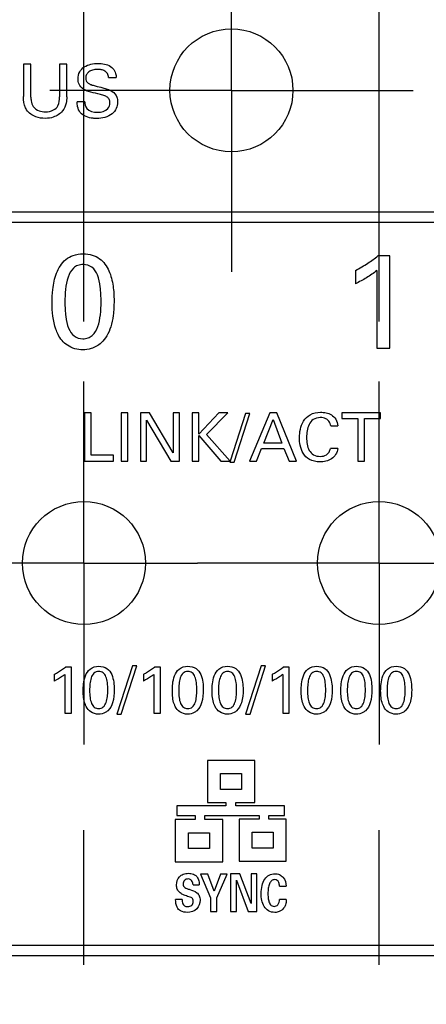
# Model space of a CAD drawing. Header units: inches. Extents: x 0 to 34, y 0 to 22.
# Tile 18 of 88: x 11.127 to 11.551, y 13.097 to 14.122. Entities that reach past the tile are written whole.
import ezdxf

# ---------------------------------------------------------------- set-up
doc = ezdxf.new("R2010")
doc.units = ezdxf.units.IN
doc.header["$LTSCALE"] = 1.87
doc.header["$MEASUREMENT"] = 0
doc.linetypes.add('CENTER', pattern=[0.6, 0.375, -0.075, 0.075, -0.075])
doc.layers.get('0').update_dxf_attribs({"linetype": 'CONTINUOUS'})
for name, color, linetype in [('02___PRT_ALL_AXES', 7, 'CONTINUOUS'), ('DIMENSIONS', 7, 'CONTINUOUS'), ('THREAD', 7, 'CONTINUOUS')]:
    doc.layers.add(name, color=color, linetype=linetype)
doc.styles.get("Standard").update_dxf_attribs({"font": 'txt', "width": 0.8})
doc.dimstyles.new('DIMSTYLE_1', dxfattribs={"dimtxt": 0.125, "dimasz": 0.18, "dimexe": 0.125, "dimexo": 0.0625, "dimgap": 0.03125, "dimtad": 0, "dimtih": 1, "dimtoh": 1, "dimdsep": 46, "dimtxsty": 'STANDARD', "dimblk": '_FILLED', "dimblk1": '_FILLED', "dimblk2": '_FILLED', "dimcen": 0.09, "dimadec": 0, "dimazin": 0, "dimtp": 0.001, "dimtm": 0.001, "dimtfac": 1, "dimtofl": 0, "dimtmove": 0, "dimatfit": 3, "dimldrblk": '_FILLED', "dimfxl": 1, "dimtolj": 1, "dimarcsym": 0})

# ---------------------------------------------------------------- blocks, each defined once
blk = doc.blocks.new('*D14')
at = {"layer": 'DIMENSIONS', "color": 2, "linetype": 'CONTINUOUS'}
blk.add_line((11.0963, 14.0483), (9.1374, 14.0483), dxfattribs=at)
at = {"layer": 'DIMENSIONS', "color": 2, "linetype": 'CONTINUOUS', "insert": (9.0749, 14.1108), "char_height": 0.125, "width": 1.125, "attachment_point": 3, "line_spacing_factor": 0.9}
blk.add_mtext('12.5{\\Ftxt.shx;\\W1.000000;\\H0.125000; }[.492]', dxfattribs=at)
blk = doc.blocks.new('_FILLED')
at = {"color": 0, "linetype": 'BYBLOCK'}
blk.add_solid([(0, 0), (-1, 0.1736), (-1, -0.1736)], dxfattribs=at)
blk = doc.blocks.new('*D26')
at = {"layer": 'DIMENSIONS', "color": 2, "linetype": 'CONTINUOUS'}
blk.add_line((11.1943, 13.8077), (11.1943, 16.5361), dxfattribs=at)
at = {"layer": 'DIMENSIONS', "color": 2, "linetype": 'CONTINUOUS', "insert": (11.1318, 16.5986), "char_height": 0.125, "width": 1.425, "attachment_point": 1, "rotation": 90, "line_spacing_factor": 0.9}
blk.add_mtext('5X 12.6{\\Ftxt.shx;\\W1.000000;\\H0.125000; }[.496]', dxfattribs=at)
blk = doc.blocks.new('*D27')
at = {"layer": 'DIMENSIONS', "color": 2, "linetype": 'CONTINUOUS'}
blk.add_line((11.5014, 13.8077), (11.5014, 16.5361), dxfattribs=at)
at = {"layer": 'DIMENSIONS', "color": 2, "linetype": 'CONTINUOUS', "insert": (11.4389, 16.5986), "char_height": 0.125, "width": 1.425, "attachment_point": 1, "rotation": 90, "line_spacing_factor": 0.9}
blk.add_mtext('5X 20.4{\\Ftxt.shx;\\W1.000000;\\H0.125000; }[.803]', dxfattribs=at)

msp = doc.modelspace()

# ---------------------------------------------------------------- linework, layer by layer
at = {"color": 7, "linetype": 'CONTINUOUS'}
for p, q in [((11.1314, 14.0754), (11.1314, 14.0418)), ((11.1391, 14.0754), (11.1314, 14.0754)), ((11.1391, 14.0413), (11.1391, 14.0754)), ((11.169, 14.0754), (11.169, 14.0416)), ((11.1764, 14.0754), (11.169, 14.0754)), ((11.1764, 14.0414), (11.1764, 14.0754)), ((11.2199, 14.0616), (11.2279, 14.0616)), ((11.1952, 14.0364), (11.1873, 14.0364)), ((11.7812, 13.9214), (10.9127, 13.9214)), ((10.9127, 13.911), (11.7812, 13.911)), ((11.5126, 13.876), (11.5002, 13.876)), ((11.5126, 13.7799), (11.5126, 13.876)), ((11.4769, 13.8608), (11.4769, 13.847)), ((11.4992, 13.8608), (11.4992, 13.7799)), ((11.4992, 13.7799), (11.5126, 13.7799)), ((11.1949, 13.7125), (11.1949, 13.6623)), ((11.2018, 13.7125), (11.1949, 13.7125)), ((11.2018, 13.6685), (11.2018, 13.7125)), ((11.2332, 13.7125), (11.2332, 13.6623)), ((11.2401, 13.7125), (11.2332, 13.7125)), ((11.2401, 13.6623), (11.2401, 13.7125)), ((11.253, 13.7125), (11.253, 13.6623)), ((11.2626, 13.7125), (11.253, 13.7125)), ((11.2593, 13.6623), (11.2593, 13.7049)), ((11.2593, 13.7049), (11.2848, 13.6623)), ((11.2873, 13.671), (11.2626, 13.7125)), ((11.2873, 13.7125), (11.2873, 13.671)), ((11.2937, 13.7125), (11.2873, 13.7125)), ((11.2937, 13.6623), (11.2937, 13.7125)), ((11.3069, 13.7125), (11.3069, 13.6623)), ((11.3137, 13.7125), (11.3069, 13.7125)), ((11.3347, 13.7125), (11.3137, 13.6905)), ((11.3137, 13.6905), (11.3137, 13.7125)), ((11.3217, 13.69), (11.3442, 13.7125)), ((11.3442, 13.7125), (11.3347, 13.7125)), ((11.3624, 13.7119), (11.3465, 13.6624)), ((11.3507, 13.6612), (11.3669, 13.7119)), ((11.3669, 13.7119), (11.3624, 13.7119)), ((11.3878, 13.7125), (11.3666, 13.6623)), ((11.3815, 13.681), (11.3912, 13.7056)), ((11.3952, 13.7125), (11.3878, 13.7125)), ((11.3912, 13.7056), (11.4004, 13.681)), ((11.4155, 13.6623), (11.3952, 13.7125)), ((11.4626, 13.7125), (11.4626, 13.7066)), ((11.5031, 13.7125), (11.4626, 13.7125)), ((11.4626, 13.7066), (11.4794, 13.7066)), ((11.4794, 13.7066), (11.4794, 13.6623)), ((11.4863, 13.6623), (11.4863, 13.7066)), ((11.4863, 13.7066), (11.5031, 13.7066)), ((11.5031, 13.7066), (11.5031, 13.7125)), ((11.4511, 13.6989), (11.4586, 13.6989)), ((11.3137, 13.6623), (11.3137, 13.6889)), ((11.3137, 13.6889), (11.3369, 13.6623)), ((11.3465, 13.6624), (11.3217, 13.69)), ((11.3738, 13.6623), (11.3792, 13.6754)), ((11.3792, 13.6754), (11.4025, 13.6754)), ((11.4004, 13.681), (11.3815, 13.681)), ((11.4025, 13.6754), (11.4079, 13.6623)), ((11.4584, 13.6755), (11.4508, 13.6755)), ((11.2251, 13.6685), (11.2018, 13.6685)), ((11.2251, 13.6623), (11.2251, 13.6685)), ((11.1949, 13.6623), (11.2251, 13.6623)), ((11.2332, 13.6623), (11.2401, 13.6623)), ((11.253, 13.6623), (11.2593, 13.6623)), ((11.2848, 13.6623), (11.2937, 13.6623)), ((11.3069, 13.6623), (11.3137, 13.6623)), ((11.3369, 13.6623), (11.3464, 13.6623)), ((11.3464, 13.6623), (11.3461, 13.6612)), ((11.3461, 13.6612), (11.3507, 13.6612)), ((11.3666, 13.6623), (11.3738, 13.6623)), ((11.4079, 13.6623), (11.4155, 13.6623)), ((11.4794, 13.6623), (11.4863, 13.6623)), ((11.2447, 13.4493), (11.2285, 13.3987)), ((11.2331, 13.3987), (11.2493, 13.4493)), ((11.2493, 13.4493), (11.2447, 13.4493)), ((11.3788, 13.4493), (11.3626, 13.3987)), ((11.3672, 13.3987), (11.3834, 13.4493)), ((11.3834, 13.4493), (11.3788, 13.4493)), ((11.1633, 13.4403), (11.1633, 13.4333)), ((11.1745, 13.4403), (11.1745, 13.3998)), ((11.1812, 13.4479), (11.175, 13.4479)), ((11.1812, 13.3998), (11.1812, 13.4479)), ((11.2561, 13.4403), (11.2561, 13.4333)), ((11.2672, 13.4403), (11.2672, 13.3998)), ((11.2739, 13.4479), (11.2677, 13.4479)), ((11.2739, 13.3998), (11.2739, 13.4479)), ((11.3901, 13.4403), (11.3901, 13.4333)), ((11.4013, 13.4403), (11.4013, 13.3998)), ((11.408, 13.4479), (11.4018, 13.4479)), ((11.408, 13.3998), (11.408, 13.4479)), ((11.1745, 13.3998), (11.1812, 13.3998)), ((11.2285, 13.3987), (11.2331, 13.3987)), ((11.2672, 13.3998), (11.2739, 13.3998)), ((11.3626, 13.3987), (11.3672, 13.3987)), ((11.4013, 13.3998), (11.408, 13.3998)), ((11.3228, 13.3508), (11.3228, 13.3069)), ((11.3721, 13.3508), (11.3228, 13.3508)), ((11.3721, 13.3069), (11.3721, 13.3508)), ((11.3365, 13.3206), (11.3365, 13.3372)), ((11.3365, 13.3372), (11.3584, 13.3372)), ((11.3584, 13.3372), (11.3584, 13.3206)), ((11.3584, 13.3206), (11.3365, 13.3206)), ((11.3228, 13.3069), (11.342, 13.3069)), ((11.342, 13.3069), (11.342, 13.3035)), ((11.3523, 13.3035), (11.3523, 13.3069)), ((11.3523, 13.3069), (11.3721, 13.3069)), ((11.2911, 13.3035), (11.2911, 13.2933)), ((11.342, 13.3035), (11.2911, 13.3035)), ((11.4032, 13.3035), (11.3523, 13.3035)), ((11.4032, 13.2933), (11.4032, 13.3035)), ((11.2894, 13.2891), (11.2894, 13.2452)), ((11.3099, 13.2891), (11.2894, 13.2891)), ((11.2911, 13.2933), (11.3099, 13.2933)), ((11.3099, 13.2933), (11.3099, 13.2891)), ((11.3202, 13.2891), (11.3202, 13.2933)), ((11.3202, 13.2933), (11.3765, 13.2933)), ((11.3387, 13.2891), (11.3202, 13.2891)), ((11.3387, 13.2452), (11.3387, 13.2891)), ((11.3557, 13.2896), (11.3557, 13.2457)), ((11.3765, 13.2896), (11.3557, 13.2896)), ((11.3765, 13.2933), (11.3765, 13.2896)), ((11.3867, 13.2896), (11.3867, 13.2933)), ((11.3867, 13.2933), (11.4032, 13.2933)), ((11.4049, 13.2896), (11.3867, 13.2896)), ((11.4049, 13.2457), (11.4049, 13.2896)), ((11.3031, 13.2589), (11.3031, 13.2754)), ((11.3031, 13.2754), (11.325, 13.2754)), ((11.325, 13.2754), (11.325, 13.2589)), ((11.3693, 13.2594), (11.3693, 13.2759)), ((11.3693, 13.2759), (11.3913, 13.2759)), ((11.3913, 13.2759), (11.3913, 13.2594)), ((11.325, 13.2589), (11.3031, 13.2589)), ((11.3913, 13.2594), (11.3693, 13.2594)), ((11.2894, 13.2452), (11.3387, 13.2452)), ((11.3557, 13.2457), (11.4049, 13.2457)), ((11.3156, 13.2324), (11.3261, 13.2078)), ((11.3234, 13.2324), (11.3156, 13.2324)), ((11.3298, 13.2146), (11.3234, 13.2324)), ((11.3364, 13.2324), (11.3298, 13.2146)), ((11.3327, 13.2077), (11.3433, 13.2324)), ((11.3433, 13.2324), (11.3364, 13.2324)), ((11.3468, 13.2325), (11.3468, 13.1935)), ((11.3565, 13.2325), (11.3468, 13.2325)), ((11.3531, 13.1935), (11.3531, 13.2259)), ((11.3531, 13.2259), (11.3652, 13.1935)), ((11.3682, 13.2018), (11.3565, 13.2325)), ((11.3682, 13.2325), (11.3682, 13.2018)), ((11.3744, 13.2325), (11.3682, 13.2325)), ((11.3744, 13.1935), (11.3744, 13.2325)), ((11.3078, 13.2213), (11.3143, 13.2213)), ((11.3979, 13.2198), (11.4047, 13.2198)), ((11.2965, 13.2059), (11.2897, 13.2059)), ((11.3261, 13.2078), (11.3261, 13.1935)), ((11.3327, 13.1935), (11.3327, 13.2077)), ((11.4049, 13.2061), (11.3979, 13.2061)), ((11.3261, 13.1935), (11.3327, 13.1935)), ((11.3468, 13.1935), (11.3531, 13.1935)), ((11.3652, 13.1935), (11.3744, 13.1935)), ((12.4207, 13.1581), (10.2751, 13.1581)), ((10.2751, 13.1477), (12.4207, 13.1477))]:
    msp.add_line(p, q, dxfattribs=at)
for centre in [(11.3478, 14.0483), (11.1943, 13.5562), (11.5014, 13.5562)]:
    msp.add_circle(centre, 0.064, dxfattribs=at)
for points, knots in [([(11.1881, 14.0603), (11.1881, 14.0628), (11.1892, 14.0678), (11.1945, 14.0731), (11.2014, 14.0759), (11.2065, 14.0764), (11.209, 14.0764)], [0, 0, 0, 0, 0.253852, 0.489066, 0.73797, 1, 1, 1, 1]), ([(11.209, 14.0764), (11.2101, 14.0764), (11.2156, 14.0762), (11.2215, 14.0743), (11.2245, 14.071)], [0, 0, 0, 0, 0.201945, 1, 1, 1, 1]), ([(11.2084, 14.07), (11.2066, 14.07), (11.2035, 14.0697), (11.1994, 14.068), (11.1967, 14.0649), (11.1961, 14.0624), (11.1961, 14.0611)], [0, 0, 0, 0, 0.305672, 0.556005, 0.774915, 1, 1, 1, 1]), ([(11.2199, 14.0616), (11.2199, 14.0631), (11.2192, 14.0659), (11.2161, 14.0687), (11.2123, 14.0699), (11.2097, 14.07), (11.2084, 14.07)], [0, 0, 0, 0, 0.273433, 0.505792, 0.74671, 1, 1, 1, 1]), ([(11.2245, 14.071), (11.2258, 14.0696), (11.2275, 14.0665), (11.2278, 14.0631), (11.2279, 14.0616)], [0, 0, 0, 0, 0.572375, 1, 1, 1, 1]), ([(11.1938, 14.0495), (11.1919, 14.0508), (11.1888, 14.0541), (11.1881, 14.0584), (11.1881, 14.0603)], [0, 0, 0, 0, 0.544835, 1, 1, 1, 1]), ([(11.1961, 14.0611), (11.1961, 14.0601), (11.1964, 14.058), (11.1986, 14.0555), (11.202, 14.054), (11.2046, 14.0533), (11.2061, 14.0529)], [0, 0, 0, 0, 0.225205, 0.428906, 0.675956, 1, 1, 1, 1]), ([(11.2087, 14.0446), (11.2055, 14.0454), (11.2004, 14.0466), (11.1954, 14.0484), (11.1938, 14.0495)], [0, 0, 0, 0, 0.626623, 1, 1, 1, 1]), ([(11.2061, 14.0529), (11.2087, 14.0523), (11.2129, 14.0512), (11.2189, 14.0496), (11.2222, 14.0482), (11.2238, 14.0471)], [0, 0, 0, 0, 0.432695, 0.695396, 1, 1, 1, 1]), ([(11.2214, 14.0353), (11.2214, 14.0366), (11.2209, 14.0392), (11.2178, 14.042), (11.2136, 14.0434), (11.2105, 14.0442), (11.2087, 14.0446)], [0, 0, 0, 0, 0.227111, 0.433376, 0.685016, 1, 1, 1, 1]), ([(11.2238, 14.0471), (11.2259, 14.0458), (11.2288, 14.0422), (11.2293, 14.0379), (11.2293, 14.0362)], [0, 0, 0, 0, 0.592877, 1, 1, 1, 1]), ([(11.1346, 14.0279), (11.1342, 14.0286), (11.1317, 14.0327), (11.1314, 14.0378), (11.1314, 14.0418)], [0, 0, 0, 0, 0.164846, 1, 1, 1, 1]), ([(11.1391, 14.0413), (11.1391, 14.04), (11.1392, 14.0366), (11.1403, 14.0331), (11.1415, 14.0314)], [0, 0, 0, 0, 0.36907, 1, 1, 1, 1]), ([(11.1541, 14.0259), (11.157, 14.0259), (11.1623, 14.0267), (11.1685, 14.0328), (11.169, 14.0384), (11.169, 14.0416)], [0, 0, 0, 0, 0.358439, 0.61359, 1, 1, 1, 1]), ([(11.1764, 14.0414), (11.1764, 14.0393), (11.1761, 14.0341), (11.1738, 14.0291), (11.1719, 14.0268)], [0, 0, 0, 0, 0.411785, 1, 1, 1, 1]), ([(11.1905, 14.0252), (11.1891, 14.027), (11.1875, 14.0308), (11.1873, 14.0347), (11.1873, 14.0364)], [0, 0, 0, 0, 0.568644, 1, 1, 1, 1]), ([(11.1952, 14.0364), (11.1953, 14.034), (11.1965, 14.0269), (11.2045, 14.0255), (11.2085, 14.0255)], [0, 0, 0, 0, 0.373058, 1, 1, 1, 1]), ([(11.2293, 14.0362), (11.2293, 14.0338), (11.2284, 14.0292), (11.2219, 14.0208), (11.2132, 14.019), (11.2076, 14.019)], [0, 0, 0, 0, 0.226292, 0.449533, 1, 1, 1, 1]), ([(11.2085, 14.0255), (11.2123, 14.0255), (11.2192, 14.027), (11.2214, 14.0332), (11.2214, 14.0353)], [0, 0, 0, 0, 0.643314, 1, 1, 1, 1]), ([(11.1541, 14.0191), (11.1508, 14.0191), (11.1435, 14.0202), (11.1369, 14.0246), (11.1346, 14.0279)], [0, 0, 0, 0, 0.451179, 1, 1, 1, 1]), ([(11.1415, 14.0314), (11.143, 14.0293), (11.1472, 14.0265), (11.1519, 14.0259), (11.1541, 14.0259)], [0, 0, 0, 0, 0.537473, 1, 1, 1, 1]), ([(11.1719, 14.0268), (11.1695, 14.0238), (11.1635, 14.02), (11.1569, 14.0191), (11.1541, 14.0191)], [0, 0, 0, 0, 0.574111, 1, 1, 1, 1]), ([(11.2076, 14.019), (11.2063, 14.019), (11.2003, 14.0193), (11.1935, 14.0214), (11.1905, 14.0252)], [0, 0, 0, 0, 0.208041, 1, 1, 1, 1]), ([(11.1612, 13.827), (11.1612, 13.8317), (11.1616, 13.8422), (11.1648, 13.8581), (11.1726, 13.8711), (11.1834, 13.8772), (11.1899, 13.8781), (11.1934, 13.8781)], [0, 0, 0, 0, 0.207253, 0.463267, 0.716786, 0.848264, 1, 1, 1, 1]), ([(11.1934, 13.8781), (11.1966, 13.8781), (11.2027, 13.8774), (11.2131, 13.8723), (11.2213, 13.8606), (11.225, 13.8449), (11.2256, 13.8343), (11.2256, 13.8292)], [0, 0, 0, 0, 0.147821, 0.275416, 0.516802, 0.767891, 1, 1, 1, 1]), ([(11.4769, 13.8608), (11.4813, 13.8632), (11.4894, 13.8679), (11.497, 13.8732), (11.5002, 13.876)], [0, 0, 0, 0, 0.541776, 1, 1, 1, 1]), ([(11.1935, 13.867), (11.1916, 13.867), (11.1879, 13.8664), (11.1815, 13.8624), (11.1769, 13.8533), (11.1748, 13.841), (11.1745, 13.8322), (11.1745, 13.8277)], [0, 0, 0, 0, 0.118387, 0.225821, 0.454814, 0.722712, 1, 1, 1, 1]), ([(11.2121, 13.828), (11.2121, 13.8333), (11.2117, 13.8428), (11.2093, 13.8554), (11.2035, 13.865), (11.1967, 13.867), (11.1935, 13.867)], [0, 0, 0, 0, 0.331057, 0.59611, 0.801634, 1, 1, 1, 1]), ([(11.4992, 13.8608), (11.4958, 13.858), (11.4885, 13.8531), (11.4808, 13.8488), (11.4769, 13.847)], [0, 0, 0, 0, 0.503552, 1, 1, 1, 1]), ([(11.1745, 13.8277), (11.1745, 13.8227), (11.1749, 13.8135), (11.1774, 13.8013), (11.1832, 13.7917), (11.19, 13.7897), (11.1932, 13.7897)], [0, 0, 0, 0, 0.319695, 0.585209, 0.796587, 1, 1, 1, 1]), ([(11.1932, 13.7897), (11.1951, 13.7897), (11.1986, 13.7902), (11.2048, 13.7941), (11.2095, 13.8028), (11.2117, 13.8149), (11.2121, 13.8236), (11.2121, 13.828)], [0, 0, 0, 0, 0.11665, 0.223386, 0.451597, 0.719387, 1, 1, 1, 1]), ([(11.2256, 13.8292), (11.2256, 13.8241), (11.2252, 13.8149), (11.2228, 13.8025), (11.2186, 13.7927), (11.2145, 13.7876), (11.2122, 13.7855)], [0, 0, 0, 0, 0.325982, 0.588059, 0.80534, 1, 1, 1, 1]), ([(11.1674, 13.7941), (11.1665, 13.7959), (11.1621, 13.8062), (11.1612, 13.8178), (11.1612, 13.827)], [0, 0, 0, 0, 0.175114, 1, 1, 1, 1]), ([(11.1931, 13.7781), (11.1875, 13.7781), (11.1767, 13.7812), (11.1696, 13.7897), (11.1674, 13.7941)], [0, 0, 0, 0, 0.532533, 1, 1, 1, 1]), ([(11.2122, 13.7855), (11.2093, 13.7827), (11.203, 13.7791), (11.196, 13.7781), (11.1931, 13.7781)], [0, 0, 0, 0, 0.581561, 1, 1, 1, 1]), ([(11.4186, 13.6868), (11.4186, 13.6897), (11.4192, 13.6957), (11.4223, 13.7043), (11.4296, 13.7118), (11.4368, 13.7132), (11.4406, 13.7132)], [0, 0, 0, 0, 0.224005, 0.462897, 0.707021, 1, 1, 1, 1]), ([(11.4403, 13.7076), (11.4378, 13.7076), (11.4327, 13.7064), (11.4281, 13.7005), (11.4264, 13.6938), (11.426, 13.6892), (11.426, 13.6869)], [0, 0, 0, 0, 0.270353, 0.509654, 0.759484, 1, 1, 1, 1]), ([(11.4511, 13.6989), (11.4509, 13.7007), (11.4499, 13.7039), (11.4457, 13.7071), (11.4422, 13.7076), (11.4403, 13.7076)], [0, 0, 0, 0, 0.349232, 0.618364, 1, 1, 1, 1]), ([(11.4406, 13.7132), (11.4425, 13.7132), (11.4464, 13.7128), (11.4521, 13.7107), (11.4571, 13.706), (11.4584, 13.7014), (11.4586, 13.6989)], [0, 0, 0, 0, 0.224879, 0.463737, 0.709999, 1, 1, 1, 1]), ([(11.4397, 13.6615), (11.436, 13.6615), (11.429, 13.6629), (11.422, 13.6701), (11.4191, 13.6785), (11.4186, 13.6841), (11.4186, 13.6868)], [0, 0, 0, 0, 0.298452, 0.543506, 0.781327, 1, 1, 1, 1]), ([(11.426, 13.6869), (11.426, 13.6845), (11.4264, 13.6799), (11.4283, 13.6734), (11.4331, 13.6682), (11.4378, 13.6672), (11.4402, 13.6672)], [0, 0, 0, 0, 0.259338, 0.503993, 0.733948, 1, 1, 1, 1]), ([(11.4584, 13.6755), (11.4582, 13.6733), (11.4568, 13.669), (11.4521, 13.6644), (11.4461, 13.662), (11.4418, 13.6615), (11.4397, 13.6615)], [0, 0, 0, 0, 0.26137, 0.501797, 0.747903, 1, 1, 1, 1]), ([(11.4483, 13.6702), (11.4488, 13.6707), (11.45, 13.6722), (11.4505, 13.6742), (11.4508, 13.6755)], [0, 0, 0, 0, 0.315626, 1, 1, 1, 1]), ([(11.4402, 13.6672), (11.4424, 13.6672), (11.4455, 13.6678), (11.4478, 13.6697), (11.4483, 13.6702)], [0, 0, 0, 0, 0.745835, 1, 1, 1, 1]), ([(11.1935, 13.4233), (11.1935, 13.4256), (11.1938, 13.4309), (11.1954, 13.4388), (11.2001, 13.4469), (11.2065, 13.4488), (11.2097, 13.4488)], [0, 0, 0, 0, 0.208132, 0.465233, 0.719852, 1, 1, 1, 1]), ([(11.2097, 13.4488), (11.2127, 13.4488), (11.2186, 13.4473), (11.2237, 13.4401), (11.2255, 13.4323), (11.2258, 13.4269), (11.2258, 13.4244)], [0, 0, 0, 0, 0.272812, 0.514982, 0.766946, 1, 1, 1, 1]), ([(11.2863, 13.4233), (11.2863, 13.4256), (11.2865, 13.4309), (11.2881, 13.4388), (11.2928, 13.4469), (11.2992, 13.4488), (11.3024, 13.4488)], [0, 0, 0, 0, 0.208098, 0.465187, 0.71984, 1, 1, 1, 1]), ([(11.3024, 13.4488), (11.3054, 13.4488), (11.3113, 13.4473), (11.3164, 13.4401), (11.3182, 13.4323), (11.3185, 13.4269), (11.3185, 13.4244)], [0, 0, 0, 0, 0.272666, 0.514837, 0.766871, 1, 1, 1, 1]), ([(11.3276, 13.4233), (11.3276, 13.4256), (11.3279, 13.4309), (11.3295, 13.4388), (11.3342, 13.4469), (11.3406, 13.4488), (11.3438, 13.4488)], [0, 0, 0, 0, 0.208191, 0.46536, 0.719991, 1, 1, 1, 1]), ([(11.3438, 13.4488), (11.3467, 13.4488), (11.3527, 13.4473), (11.3578, 13.4401), (11.3596, 13.4323), (11.3599, 13.4269), (11.3599, 13.4244)], [0, 0, 0, 0, 0.272822, 0.515034, 0.766987, 1, 1, 1, 1]), ([(11.4204, 13.4233), (11.4204, 13.4256), (11.4206, 13.4309), (11.4222, 13.4388), (11.4269, 13.4469), (11.4333, 13.4488), (11.4365, 13.4488)], [0, 0, 0, 0, 0.208191, 0.46536, 0.719991, 1, 1, 1, 1]), ([(11.4365, 13.4488), (11.4395, 13.4488), (11.4454, 13.4473), (11.4505, 13.4401), (11.4523, 13.4323), (11.4526, 13.4269), (11.4526, 13.4244)], [0, 0, 0, 0, 0.272822, 0.515034, 0.766987, 1, 1, 1, 1]), ([(11.4617, 13.4233), (11.4617, 13.4256), (11.462, 13.4309), (11.4636, 13.4388), (11.4683, 13.4469), (11.4747, 13.4488), (11.4779, 13.4488)], [0, 0, 0, 0, 0.208101, 0.465195, 0.719853, 1, 1, 1, 1]), ([(11.4779, 13.4488), (11.4809, 13.4488), (11.4868, 13.4473), (11.4919, 13.4401), (11.4937, 13.4323), (11.494, 13.4269), (11.494, 13.4244)], [0, 0, 0, 0, 0.272681, 0.514852, 0.766878, 1, 1, 1, 1]), ([(11.5031, 13.4233), (11.5031, 13.4256), (11.5034, 13.4309), (11.505, 13.4388), (11.5097, 13.4469), (11.5161, 13.4488), (11.5193, 13.4488)], [0, 0, 0, 0, 0.208101, 0.465195, 0.719853, 1, 1, 1, 1]), ([(11.5193, 13.4488), (11.5223, 13.4488), (11.5282, 13.4473), (11.5333, 13.4401), (11.5351, 13.4323), (11.5354, 13.4269), (11.5354, 13.4244)], [0, 0, 0, 0, 0.272681, 0.514852, 0.766878, 1, 1, 1, 1]), ([(11.1633, 13.4403), (11.1645, 13.4409), (11.1685, 13.4432), (11.1724, 13.4457), (11.175, 13.4479)], [0, 0, 0, 0, 0.274748, 1, 1, 1, 1]), ([(11.1745, 13.4403), (11.1737, 13.4396), (11.1702, 13.437), (11.1664, 13.4348), (11.1633, 13.4333)], [0, 0, 0, 0, 0.240626, 1, 1, 1, 1]), ([(11.2097, 13.4433), (11.2079, 13.4433), (11.2041, 13.4419), (11.2014, 13.4364), (11.2004, 13.4303), (11.2002, 13.4259), (11.2002, 13.4236)], [0, 0, 0, 0, 0.222605, 0.452615, 0.721653, 1, 1, 1, 1]), ([(11.2191, 13.4238), (11.2191, 13.4264), (11.2189, 13.4312), (11.2176, 13.4375), (11.2147, 13.4423), (11.2113, 13.4433), (11.2097, 13.4433)], [0, 0, 0, 0, 0.331057, 0.596086, 0.801606, 1, 1, 1, 1]), ([(11.2561, 13.4403), (11.2572, 13.4409), (11.2612, 13.4432), (11.2652, 13.4457), (11.2677, 13.4479)], [0, 0, 0, 0, 0.274739, 1, 1, 1, 1]), ([(11.2672, 13.4403), (11.2664, 13.4396), (11.2629, 13.437), (11.2591, 13.4348), (11.2561, 13.4333)], [0, 0, 0, 0, 0.240967, 1, 1, 1, 1]), ([(11.3025, 13.4433), (11.3007, 13.4433), (11.2968, 13.4419), (11.2941, 13.4364), (11.2931, 13.4303), (11.2929, 13.4259), (11.2929, 13.4236)], [0, 0, 0, 0, 0.222825, 0.452829, 0.721768, 1, 1, 1, 1]), ([(11.3118, 13.4238), (11.3118, 13.4264), (11.3116, 13.4312), (11.3104, 13.4375), (11.3074, 13.4423), (11.304, 13.4433), (11.3025, 13.4433)], [0, 0, 0, 0, 0.331137, 0.596185, 0.801642, 1, 1, 1, 1]), ([(11.3438, 13.4433), (11.3421, 13.4433), (11.3382, 13.4419), (11.3355, 13.4364), (11.3345, 13.4303), (11.3343, 13.4259), (11.3343, 13.4236)], [0, 0, 0, 0, 0.222605, 0.452615, 0.721653, 1, 1, 1, 1]), ([(11.3531, 13.4238), (11.3531, 13.4264), (11.353, 13.4312), (11.3517, 13.4375), (11.3488, 13.4423), (11.3454, 13.4433), (11.3438, 13.4433)], [0, 0, 0, 0, 0.331143, 0.5962, 0.801662, 1, 1, 1, 1]), ([(11.3901, 13.4403), (11.3913, 13.4409), (11.3953, 13.4432), (11.3993, 13.4457), (11.4018, 13.4479)], [0, 0, 0, 0, 0.274727, 1, 1, 1, 1]), ([(11.4013, 13.4403), (11.4005, 13.4396), (11.397, 13.437), (11.3932, 13.4348), (11.3901, 13.4333)], [0, 0, 0, 0, 0.240967, 1, 1, 1, 1]), ([(11.4366, 13.4433), (11.4348, 13.4433), (11.4309, 13.4419), (11.4282, 13.4364), (11.4272, 13.4303), (11.427, 13.4259), (11.427, 13.4236)], [0, 0, 0, 0, 0.222583, 0.452594, 0.721641, 1, 1, 1, 1]), ([(11.4459, 13.4238), (11.4459, 13.4264), (11.4457, 13.4312), (11.4445, 13.4375), (11.4415, 13.4423), (11.4381, 13.4433), (11.4366, 13.4433)], [0, 0, 0, 0, 0.331129, 0.596175, 0.801638, 1, 1, 1, 1]), ([(11.4779, 13.4433), (11.4761, 13.4433), (11.4723, 13.4419), (11.4696, 13.4364), (11.4686, 13.4303), (11.4684, 13.4259), (11.4684, 13.4236)], [0, 0, 0, 0, 0.222803, 0.452807, 0.721756, 1, 1, 1, 1]), ([(11.4872, 13.4238), (11.4872, 13.4264), (11.4871, 13.4312), (11.4858, 13.4375), (11.4829, 13.4423), (11.4795, 13.4433), (11.4779, 13.4433)], [0, 0, 0, 0, 0.331129, 0.596175, 0.801638, 1, 1, 1, 1]), ([(11.5193, 13.4433), (11.5175, 13.4433), (11.5137, 13.4419), (11.511, 13.4364), (11.5099, 13.4303), (11.5098, 13.4259), (11.5098, 13.4236)], [0, 0, 0, 0, 0.222803, 0.452807, 0.721756, 1, 1, 1, 1]), ([(11.5286, 13.4238), (11.5286, 13.4264), (11.5285, 13.4312), (11.5272, 13.4375), (11.5243, 13.4423), (11.5209, 13.4433), (11.5193, 13.4433)], [0, 0, 0, 0, 0.331137, 0.596185, 0.801642, 1, 1, 1, 1]), ([(11.1967, 13.4068), (11.1962, 13.4077), (11.194, 13.4129), (11.1935, 13.4186), (11.1935, 13.4233)], [0, 0, 0, 0, 0.174762, 1, 1, 1, 1]), ([(11.2002, 13.4236), (11.2002, 13.4211), (11.2004, 13.4165), (11.2017, 13.4104), (11.2046, 13.4056), (11.208, 13.4046), (11.2096, 13.4046)], [0, 0, 0, 0, 0.319631, 0.585101, 0.796496, 1, 1, 1, 1]), ([(11.2096, 13.4046), (11.2113, 13.4046), (11.215, 13.4059), (11.2177, 13.4112), (11.2189, 13.4172), (11.2191, 13.4215), (11.2191, 13.4238)], [0, 0, 0, 0, 0.220322, 0.449471, 0.718325, 1, 1, 1, 1]), ([(11.2258, 13.4244), (11.2258, 13.4198), (11.2254, 13.4119), (11.2215, 13.4047), (11.2191, 13.4025)], [0, 0, 0, 0, 0.589481, 1, 1, 1, 1]), ([(11.2894, 13.4068), (11.2889, 13.4077), (11.2867, 13.4129), (11.2863, 13.4186), (11.2863, 13.4233)], [0, 0, 0, 0, 0.174909, 1, 1, 1, 1]), ([(11.2929, 13.4236), (11.2929, 13.4211), (11.2931, 13.4165), (11.2944, 13.4104), (11.2973, 13.4056), (11.3007, 13.4046), (11.3023, 13.4046)], [0, 0, 0, 0, 0.319631, 0.585101, 0.796496, 1, 1, 1, 1]), ([(11.3023, 13.4046), (11.304, 13.4046), (11.3077, 13.4059), (11.3105, 13.4112), (11.3116, 13.4172), (11.3118, 13.4215), (11.3118, 13.4238)], [0, 0, 0, 0, 0.220515, 0.449607, 0.718381, 1, 1, 1, 1]), ([(11.3185, 13.4244), (11.3185, 13.4198), (11.3181, 13.4119), (11.3142, 13.4047), (11.3118, 13.4025)], [0, 0, 0, 0, 0.589481, 1, 1, 1, 1]), ([(11.3308, 13.4068), (11.3303, 13.4077), (11.3281, 13.4129), (11.3276, 13.4186), (11.3276, 13.4233)], [0, 0, 0, 0, 0.174872, 1, 1, 1, 1]), ([(11.3343, 13.4236), (11.3343, 13.4211), (11.3345, 13.4165), (11.3358, 13.4104), (11.3387, 13.4056), (11.3421, 13.4046), (11.3437, 13.4046)], [0, 0, 0, 0, 0.319709, 0.585199, 0.796531, 1, 1, 1, 1]), ([(11.3437, 13.4046), (11.3454, 13.4046), (11.3491, 13.4059), (11.3518, 13.4112), (11.353, 13.4172), (11.3531, 13.4215), (11.3531, 13.4238)], [0, 0, 0, 0, 0.220515, 0.449607, 0.718381, 1, 1, 1, 1]), ([(11.3599, 13.4244), (11.3599, 13.4198), (11.3595, 13.4119), (11.3556, 13.4047), (11.3532, 13.4025)], [0, 0, 0, 0, 0.589544, 1, 1, 1, 1]), ([(11.4235, 13.4068), (11.423, 13.4077), (11.4208, 13.4129), (11.4204, 13.4186), (11.4204, 13.4233)], [0, 0, 0, 0, 0.174872, 1, 1, 1, 1]), ([(11.427, 13.4236), (11.427, 13.4211), (11.4272, 13.4165), (11.4285, 13.4104), (11.4314, 13.4056), (11.4348, 13.4046), (11.4364, 13.4046)], [0, 0, 0, 0, 0.319709, 0.585199, 0.796531, 1, 1, 1, 1]), ([(11.4364, 13.4046), (11.4381, 13.4046), (11.4418, 13.4059), (11.4446, 13.4112), (11.4457, 13.4172), (11.4459, 13.4215), (11.4459, 13.4238)], [0, 0, 0, 0, 0.220496, 0.449593, 0.718375, 1, 1, 1, 1]), ([(11.4526, 13.4244), (11.4526, 13.4198), (11.4522, 13.4119), (11.4483, 13.4047), (11.4459, 13.4025)], [0, 0, 0, 0, 0.589544, 1, 1, 1, 1]), ([(11.4649, 13.4068), (11.4644, 13.4077), (11.4622, 13.4129), (11.4617, 13.4186), (11.4617, 13.4233)], [0, 0, 0, 0, 0.174896, 1, 1, 1, 1]), ([(11.4684, 13.4236), (11.4684, 13.4211), (11.4686, 13.4165), (11.4699, 13.4104), (11.4728, 13.4056), (11.4762, 13.4046), (11.4778, 13.4046)], [0, 0, 0, 0, 0.319631, 0.585101, 0.796496, 1, 1, 1, 1]), ([(11.4778, 13.4046), (11.4795, 13.4046), (11.4832, 13.4059), (11.4859, 13.4112), (11.4871, 13.4172), (11.4872, 13.4215), (11.4872, 13.4238)], [0, 0, 0, 0, 0.220496, 0.449593, 0.718375, 1, 1, 1, 1]), ([(11.494, 13.4244), (11.494, 13.4198), (11.4936, 13.4119), (11.4897, 13.4047), (11.4873, 13.4025)], [0, 0, 0, 0, 0.589465, 1, 1, 1, 1]), ([(11.5063, 13.4068), (11.5058, 13.4077), (11.5036, 13.4129), (11.5031, 13.4186), (11.5031, 13.4233)], [0, 0, 0, 0, 0.174896, 1, 1, 1, 1]), ([(11.5098, 13.4236), (11.5098, 13.4211), (11.51, 13.4165), (11.5113, 13.4104), (11.5142, 13.4056), (11.5176, 13.4046), (11.5192, 13.4046)], [0, 0, 0, 0, 0.319631, 0.585101, 0.796496, 1, 1, 1, 1]), ([(11.5192, 13.4046), (11.5209, 13.4046), (11.5246, 13.4059), (11.5273, 13.4112), (11.5285, 13.4172), (11.5286, 13.4215), (11.5286, 13.4238)], [0, 0, 0, 0, 0.220492, 0.449585, 0.718369, 1, 1, 1, 1]), ([(11.5354, 13.4244), (11.5354, 13.4198), (11.535, 13.4119), (11.531, 13.4047), (11.5287, 13.4025)], [0, 0, 0, 0, 0.589473, 1, 1, 1, 1]), ([(11.2095, 13.3988), (11.2067, 13.3988), (11.2013, 13.4003), (11.1978, 13.4046), (11.1967, 13.4068)], [0, 0, 0, 0, 0.532416, 1, 1, 1, 1]), ([(11.2191, 13.4025), (11.2183, 13.4017), (11.2155, 13.3997), (11.2119, 13.3988), (11.2095, 13.3988)], [0, 0, 0, 0, 0.312606, 1, 1, 1, 1]), ([(11.3022, 13.3988), (11.2994, 13.3988), (11.294, 13.4003), (11.2905, 13.4046), (11.2894, 13.4068)], [0, 0, 0, 0, 0.532136, 1, 1, 1, 1]), ([(11.3118, 13.4025), (11.311, 13.4017), (11.3082, 13.3997), (11.3046, 13.3988), (11.3022, 13.3988)], [0, 0, 0, 0, 0.312398, 1, 1, 1, 1]), ([(11.3436, 13.3988), (11.3408, 13.3988), (11.3354, 13.4003), (11.3319, 13.4046), (11.3308, 13.4068)], [0, 0, 0, 0, 0.532114, 1, 1, 1, 1]), ([(11.3532, 13.4025), (11.3524, 13.4017), (11.3496, 13.3997), (11.346, 13.3988), (11.3436, 13.3988)], [0, 0, 0, 0, 0.312677, 1, 1, 1, 1]), ([(11.4363, 13.3988), (11.4335, 13.3988), (11.4281, 13.4003), (11.4246, 13.4046), (11.4235, 13.4068)], [0, 0, 0, 0, 0.532114, 1, 1, 1, 1]), ([(11.4459, 13.4025), (11.4451, 13.4017), (11.4423, 13.3997), (11.4387, 13.3988), (11.4363, 13.3988)], [0, 0, 0, 0, 0.312677, 1, 1, 1, 1]), ([(11.4777, 13.3988), (11.4749, 13.3988), (11.4695, 13.4003), (11.466, 13.4046), (11.4649, 13.4068)], [0, 0, 0, 0, 0.53214, 1, 1, 1, 1]), ([(11.4873, 13.4025), (11.4865, 13.4017), (11.4837, 13.3997), (11.4801, 13.3988), (11.4777, 13.3988)], [0, 0, 0, 0, 0.31242, 1, 1, 1, 1]), ([(11.5191, 13.3988), (11.5163, 13.3988), (11.5109, 13.4003), (11.5073, 13.4046), (11.5063, 13.4068)], [0, 0, 0, 0, 0.53214, 1, 1, 1, 1]), ([(11.5287, 13.4025), (11.5279, 13.4017), (11.5251, 13.3997), (11.5215, 13.3988), (11.5191, 13.3988)], [0, 0, 0, 0, 0.312436, 1, 1, 1, 1]), ([(11.2907, 13.2211), (11.2907, 13.2241), (11.2921, 13.229), (11.2977, 13.2327), (11.3012, 13.2332), (11.3031, 13.2332)], [0, 0, 0, 0, 0.463874, 0.705849, 1, 1, 1, 1]), ([(11.3031, 13.2332), (11.3048, 13.2332), (11.3085, 13.2327), (11.3115, 13.2302), (11.3125, 13.2286)], [0, 0, 0, 0, 0.473809, 1, 1, 1, 1]), ([(11.3028, 13.2273), (11.3014, 13.2273), (11.2985, 13.2263), (11.2976, 13.2234), (11.2976, 13.222)], [0, 0, 0, 0, 0.495548, 1, 1, 1, 1]), ([(11.3078, 13.2213), (11.3078, 13.2225), (11.3074, 13.2245), (11.3055, 13.2269), (11.3037, 13.2273), (11.3028, 13.2273)], [0, 0, 0, 0, 0.411895, 0.675091, 1, 1, 1, 1]), ([(11.3125, 13.2286), (11.3129, 13.2279), (11.314, 13.2256), (11.3143, 13.2231), (11.3143, 13.2213)], [0, 0, 0, 0, 0.314621, 1, 1, 1, 1]), ([(11.3787, 13.2122), (11.3787, 13.215), (11.3793, 13.2202), (11.382, 13.2271), (11.3868, 13.2318), (11.391, 13.2327), (11.3931, 13.2327)], [0, 0, 0, 0, 0.304788, 0.559556, 0.780181, 1, 1, 1, 1]), ([(11.3928, 13.2266), (11.3917, 13.2266), (11.3892, 13.2257), (11.3871, 13.2221), (11.386, 13.2175), (11.3858, 13.214), (11.3858, 13.2121)], [0, 0, 0, 0, 0.192069, 0.407286, 0.678316, 1, 1, 1, 1]), ([(11.3979, 13.2198), (11.3977, 13.2211), (11.3974, 13.2233), (11.3956, 13.2261), (11.3937, 13.2266), (11.3928, 13.2266)], [0, 0, 0, 0, 0.429247, 0.698451, 1, 1, 1, 1]), ([(11.3931, 13.2327), (11.3947, 13.2327), (11.3978, 13.2322), (11.4032, 13.2283), (11.4047, 13.2231), (11.4047, 13.2198)], [0, 0, 0, 0, 0.248673, 0.48351, 1, 1, 1, 1]), ([(11.3022, 13.2092), (11.3005, 13.2098), (11.2975, 13.2108), (11.2936, 13.2132), (11.2911, 13.2167), (11.2907, 13.2196), (11.2907, 13.2211)], [0, 0, 0, 0, 0.294508, 0.535369, 0.752624, 1, 1, 1, 1]), ([(11.2976, 13.222), (11.2976, 13.2212), (11.2978, 13.2198), (11.2994, 13.2181), (11.3017, 13.2172), (11.3034, 13.2166), (11.3044, 13.2163)], [0, 0, 0, 0, 0.233763, 0.434294, 0.678713, 1, 1, 1, 1]), ([(11.3044, 13.2163), (11.307, 13.2155), (11.311, 13.2144), (11.3147, 13.2098), (11.3152, 13.2068), (11.3152, 13.2052)], [0, 0, 0, 0, 0.481888, 0.714433, 1, 1, 1, 1]), ([(11.3018, 13.1925), (11.2995, 13.1925), (11.2951, 13.1931), (11.2901, 13.1984), (11.2898, 13.2032), (11.2897, 13.2059)], [0, 0, 0, 0, 0.346226, 0.597733, 1, 1, 1, 1]), ([(11.2965, 13.2059), (11.2965, 13.2045), (11.2967, 13.202), (11.2989, 13.199), (11.3011, 13.1985), (11.3022, 13.1985)], [0, 0, 0, 0, 0.419759, 0.675161, 1, 1, 1, 1]), ([(11.3152, 13.2052), (11.3152, 13.202), (11.3128, 13.1948), (11.3054, 13.1925), (11.3018, 13.1925)], [0, 0, 0, 0, 0.476102, 1, 1, 1, 1]), ([(11.3081, 13.204), (11.3081, 13.2047), (11.308, 13.2061), (11.3067, 13.2077), (11.3046, 13.2085), (11.3031, 13.209), (11.3022, 13.2092)], [0, 0, 0, 0, 0.246374, 0.447518, 0.685442, 1, 1, 1, 1]), ([(11.3022, 13.1985), (11.3037, 13.1985), (11.307, 13.1994), (11.3081, 13.2026), (11.3081, 13.204)], [0, 0, 0, 0, 0.516907, 1, 1, 1, 1]), ([(11.393, 13.1925), (11.3907, 13.1925), (11.3861, 13.1935), (11.3814, 13.1986), (11.3791, 13.2051), (11.3787, 13.2098), (11.3787, 13.2122)], [0, 0, 0, 0, 0.256639, 0.487705, 0.735419, 1, 1, 1, 1]), ([(11.3858, 13.2121), (11.3858, 13.2111), (11.3858, 13.2085), (11.3864, 13.2045), (11.3879, 13.2002), (11.3909, 13.1987), (11.3923, 13.1987)], [0, 0, 0, 0, 0.189093, 0.468725, 0.744846, 1, 1, 1, 1]), ([(11.3923, 13.1987), (11.3937, 13.1987), (11.3972, 13.2004), (11.3978, 13.2041), (11.3979, 13.2061)], [0, 0, 0, 0, 0.415445, 1, 1, 1, 1]), ([(11.4049, 13.2061), (11.4049, 13.2047), (11.4046, 13.2014), (11.4033, 13.1983), (11.4021, 13.1969)], [0, 0, 0, 0, 0.440163, 1, 1, 1, 1]), ([(11.4021, 13.1969), (11.401, 13.1954), (11.3981, 13.1931), (11.3946, 13.1925), (11.393, 13.1925)], [0, 0, 0, 0, 0.550431, 1, 1, 1, 1])]:
    msp.add_open_spline(points, degree=3, knots=knots, dxfattribs=at)
at = {"layer": '02___PRT_ALL_AXES', "color": 7, "linetype": 'CENTER'}
for p, q in [((11.3478, 14.0483), (11.3478, 14.3515)), ((11.3478, 14.0483), (11.1588, 14.0483)), ((11.3478, 14.0483), (11.3478, 13.8594)), ((11.3478, 14.0483), (11.5368, 14.0483)), ((11.1943, 13.5562), (11.1943, 13.7452)), ((11.5014, 13.5562), (11.5014, 13.7452)), ((11.1943, 13.5562), (11.0053, 13.5562)), ((11.1943, 13.5562), (11.1943, 13.3672)), ((11.1943, 13.5562), (11.3124, 13.5562)), ((11.5014, 13.5562), (11.3124, 13.5562)), ((11.5014, 13.5562), (11.5014, 13.3672)), ((11.5014, 13.5562), (11.9417, 13.5562)), ((11.5014, 12.2964), (11.5014, 13.3672))]:
    msp.add_line(p, q, dxfattribs=at)
at = {"layer": '02___PRT_ALL_AXES', "color": 7, "linetype": 'CONTINUOUS'}
for centre in [(11.3478, 14.0483), (11.1943, 13.5562), (11.5014, 13.5562)]:
    msp.add_circle(centre, 0.064, dxfattribs=at)
at = {"layer": 'THREAD', "color": 7, "linetype": 'CENTER'}
msp.add_line((11.1943, 12.2964), (11.1943, 13.4284), dxfattribs=at)

# ---------------------------------------------------------------- dimensions: what is measured, and where the dimension line sits
at = {"layer": 'DIMENSIONS', "color": 2, "linetype": 'CONTINUOUS'}
for feature_location, picture, middle in [((11.1943, 13.8077), '*D26', (11.1943, 17.3111)), ((11.5014, 13.8077), '*D27', (11.5014, 17.3111))]:
    dim = msp.add_ordinate_dim(feature_location=feature_location, offset=(0, 2.7284), dtype=1, origin=(10.6982, 13.7452), text='5X <>', dimstyle='DIMSTYLE_1', dxfattribs=at)
    dim.commit()
    dim.dimension.update_dxf_attribs({"geometry": picture, "text_midpoint": middle})
dim = msp.add_ordinate_dim(feature_location=(11.0963, 14.0483), offset=(-1.959, 0), dtype=0, origin=(11.1588, 14.5405), dimstyle='DIMSTYLE_1', dxfattribs=at)
dim.commit()
dim.dimension.update_dxf_attribs({"geometry": '*D14', "text_midpoint": (8.5124, 14.0483)})

doc.saveas('drawing.dxf')
